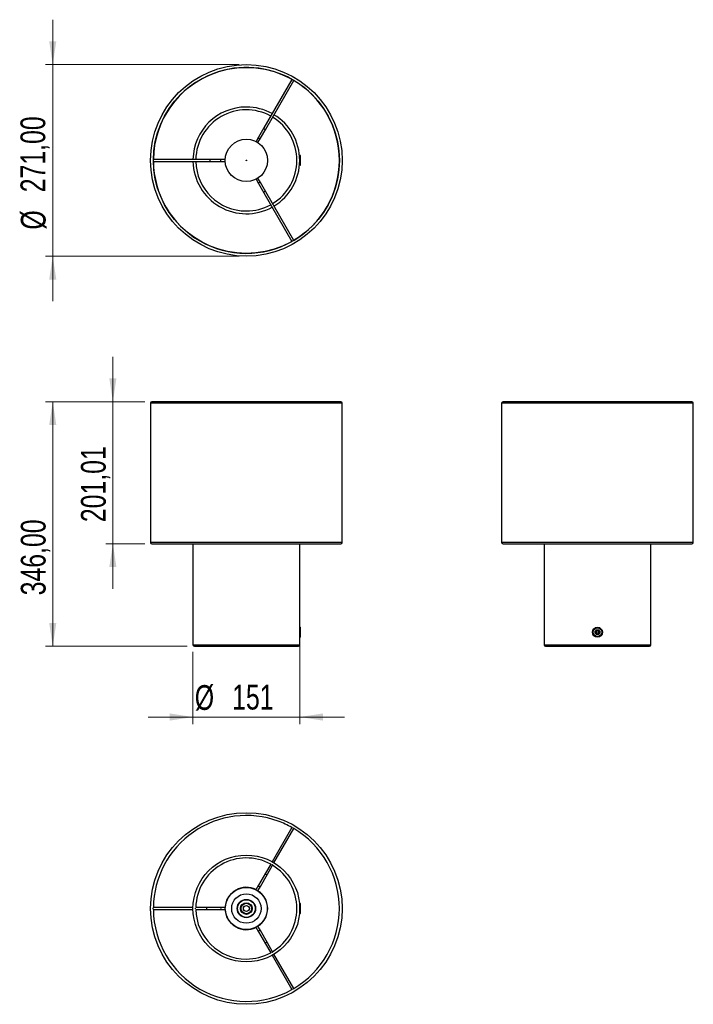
# Model space of a CAD drawing. Header units: millimetres. Extents: x 75 to 170, y 143 to 282.
import ezdxf

# ---------------------------------------------------------------- set-up
doc = ezdxf.new("R2010")
doc.units = ezdxf.units.MM
doc.styles.add('SLDTEXTSTYLE0', font='TXT', dxfattribs={"width": 0.75})
doc.dimstyles.new('SLDDIMSTYLE0', dxfattribs={"dimtxt": 3.5, "dimasz": 3.302, "dimexe": 0, "dimexo": 0.0625, "dimgap": 0.875, "dimtad": 1, "dimlfac": 10, "dimrnd": 1e-09, "dimzin": 12, "dimdsep": 46, "dimtxsty": 'SLDTEXTSTYLE0', "dimsah": 1, "dimcen": 0.09, "dimadec": 0, "dimazin": 3, "dimtfac": 1, "dimtofl": 0, "dimtmove": 0, "dimatfit": 3, "dimfxl": 0, "dimfrac": 2, "dimtolj": 1, "dimtzin": 12, "dimarcsym": 0})
doc.dimstyles.new('SLDDIMSTYLE1', dxfattribs={"dimtxt": 3.5, "dimasz": 3.302, "dimexe": 0, "dimexo": 0.0625, "dimgap": 0.875, "dimtad": 1, "dimlfac": 10, "dimrnd": 1e-09, "dimzin": 12, "dimdsep": 46, "dimtxsty": 'SLDTEXTSTYLE0', "dimsah": 1, "dimcen": 0.09, "dimadec": 0, "dimazin": 3, "dimtfac": 1, "dimtmove": 0, "dimatfit": 0, "dimfxl": 0, "dimfrac": 2, "dimtolj": 1, "dimtzin": 12, "dimarcsym": 0})
doc.dimstyles.new('SLDDIMSTYLE2', dxfattribs={"dimtxt": 3.5, "dimasz": 3.302, "dimexe": 0, "dimexo": 0.0625, "dimgap": 0.875, "dimtad": 1, "dimdec": 0, "dimlfac": 10, "dimrnd": 1e-09, "dimzin": 12, "dimdsep": 46, "dimtxsty": 'SLDTEXTSTYLE0', "dimsah": 1, "dimcen": 0.09, "dimadec": 0, "dimazin": 3, "dimtfac": 1, "dimtdec": 0, "dimtmove": 0, "dimatfit": 0, "dimfxl": 0, "dimfrac": 2, "dimtolj": 1, "dimtzin": 12, "dimarcsym": 0})

# ---------------------------------------------------------------- blocks, each defined once
blk = doc.blocks.new('_D')
at = {"color": 7, "linetype": 'Continuous', "lineweight": 0}
for p, q in [((92.87, 228.31), (78.84, 228.31)), ((79.84, 193.71), (79.84, 228.31)), ((98.87, 193.71), (78.84, 193.71))]:
    blk.add_line(p, q, dxfattribs=at)
at = {"color": 7, "linetype": 'Continuous', "lineweight": 18}
for points in [[(79.84, 228.31), (79.34, 225.01), (80.35, 225.01)], [(79.84, 193.71), (80.35, 197.01), (79.34, 197.01)]]:
    blk.add_solid(points, dxfattribs=at)
at = {"color": 7, "linetype": 'Continuous', "lineweight": 18, "insert": (75.33, 200.92), "char_height": 3.5, "attachment_point": 1, "rotation": 90, "style": 'SLDTEXTSTYLE0'}
blk.add_mtext('346,00', dxfattribs=at)
blk = doc.blocks.new('_D_1')
at = {"color": 7, "linetype": 'Continuous', "lineweight": 0}
for p, q in [((88.35, 228.31), (88.35, 234.66)), ((92.87, 228.31), (87.35, 228.31)), ((88.35, 208.21), (88.35, 228.31)), ((92.87, 208.21), (87.35, 208.21)), ((88.35, 208.21), (88.35, 201.86))]:
    blk.add_line(p, q, dxfattribs=at)
at = {"color": 7, "linetype": 'Continuous', "lineweight": 18}
for points in [[(88.35, 228.31), (88.85, 231.61), (87.84, 231.61)], [(88.35, 208.21), (87.84, 204.91), (88.85, 204.91)]]:
    blk.add_solid(points, dxfattribs=at)
at = {"color": 7, "linetype": 'Continuous', "lineweight": 18, "insert": (83.83, 211.27), "char_height": 3.5, "attachment_point": 1, "rotation": 90, "style": 'SLDTEXTSTYLE0'}
blk.add_mtext('201,01', dxfattribs=at)
blk = doc.blocks.new('_D_2')
at = {"color": 7, "linetype": 'Continuous', "lineweight": 0}
for p, q in [((114.77, 195.11), (114.77, 182.71)), ((99.67, 192.91), (99.67, 182.71)), ((99.67, 183.71), (93.32, 183.71)), ((99.67, 183.71), (114.77, 183.71)), ((114.77, 183.71), (121.12, 183.71))]:
    blk.add_line(p, q, dxfattribs=at)
at = {"color": 7, "linetype": 'Continuous', "lineweight": 18}
for points in [[(99.67, 183.71), (96.37, 184.22), (96.37, 183.2)], [(114.77, 183.71), (118.07, 183.2), (118.07, 184.22)]]:
    blk.add_solid(points, dxfattribs=at)
at = {"color": 7, "linetype": 'Continuous', "lineweight": 18, "char_height": 3.5, "attachment_point": 1, "style": 'SLDTEXTSTYLE0'}
for s, insert in [('%%c', (99.93, 188.22)), ('151', (105.21, 188.27))]:
    blk.add_mtext(s, dxfattribs=dict(at, insert=insert))
blk = doc.blocks.new('_D_3')
at = {"color": 7, "linetype": 'Continuous', "lineweight": 0}
for p, q in [((79.84, 275.98), (79.84, 282.33)), ((106.22, 275.98), (78.84, 275.98)), ((79.84, 275.98), (79.84, 248.88)), ((106.22, 248.88), (78.84, 248.88)), ((79.84, 248.88), (79.84, 242.53))]:
    blk.add_line(p, q, dxfattribs=at)
at = {"color": 7, "linetype": 'Continuous', "lineweight": 18}
for points in [[(79.84, 275.98), (80.35, 279.29), (79.34, 279.29)], [(79.84, 248.88), (79.34, 245.58), (80.35, 245.58)]]:
    blk.add_solid(points, dxfattribs=at)
at = {"color": 7, "linetype": 'Continuous', "lineweight": 18, "char_height": 3.5, "attachment_point": 1, "rotation": 90, "style": 'SLDTEXTSTYLE0'}
for s, insert in [('271,00', (75.28, 257.93)), ('%%c', (75.33, 252.65))]:
    blk.add_mtext(s, dxfattribs=dict(at, insert=insert))

msp = doc.modelspace()

# ---------------------------------------------------------------- linework, layer by layer
at = {"color": 7, "linetype": 'Continuous', "lineweight": 25}
for p, q in [((113.6658, 273.8964), (109.6952, 267.0191)), ((109.955, 266.8691), (113.9256, 273.7464)), ((109.6952, 267.0191), (108.9416, 265.7138)), ((109.2014, 265.5638), (109.955, 266.8691)), ((108.9416, 265.7138), (108.5905, 265.1058)), ((108.8503, 264.9558), (109.2014, 265.5638)), ((102.015, 262.585), (94.0739, 262.585)), ((94.0739, 262.285), (102.015, 262.285)), ((103.5223, 262.585), (102.015, 262.585)), ((102.015, 262.285), (103.5223, 262.285)), ((104.2244, 262.585), (103.5223, 262.585)), ((103.5223, 262.285), (104.2244, 262.285)), ((114.7717, 262.835), (114.7611, 262.835)), ((114.7611, 262.035), (114.7717, 262.035)), ((114.7717, 262.815), (114.7622, 262.815)), ((114.7622, 262.055), (114.7717, 262.055)), ((114.7717, 261.735), (114.7717, 263.135)), ((114.8974, 261.843), (114.8974, 263.027)), ((108.5905, 259.7642), (108.9416, 259.1562)), ((109.2014, 259.3062), (108.8503, 259.9142)), ((108.9416, 259.1562), (109.6952, 257.8509)), ((109.955, 258.0009), (109.2014, 259.3062)), ((109.6952, 257.8509), (113.6658, 250.9736)), ((113.9256, 251.1236), (109.955, 258.0009)), ((93.6717, 228.1091), (93.6717, 208.4091)), ((94.4953, 228.1091), (93.6717, 228.1091)), ((120.5717, 228.3091), (93.8717, 228.3091)), ((120.7717, 228.1091), (94.4953, 228.1091)), ((120.7717, 208.4091), (120.7717, 228.1091)), ((143.3244, 228.1091), (143.3244, 208.4091)), ((170.4244, 228.1091), (143.3244, 228.1091)), ((170.2244, 228.3091), (143.5244, 228.3091)), ((170.4244, 208.4091), (170.4244, 228.1091)), ((94.4953, 208.4091), (93.6717, 208.4091)), ((93.8724, 208.2084), (120.5711, 208.2084)), ((120.7717, 208.4091), (94.4953, 208.4091)), ((99.6717, 208.2084), (99.6717, 193.9091)), ((114.7717, 196.4091), (114.7717, 208.2084)), ((170.4244, 208.4091), (143.3244, 208.4091)), ((143.525, 208.2084), (170.2237, 208.2084)), ((149.3244, 208.2084), (149.3244, 193.9091)), ((164.4244, 193.9091), (164.4244, 208.2084)), ((114.7717, 195.3746), (114.7717, 196.4091)), ((114.7717, 195.0091), (114.7717, 195.3746)), ((114.7717, 193.9091), (114.7717, 195.0091)), ((114.8974, 195.4262), (114.8974, 196.3011)), ((114.8974, 195.117), (114.8974, 195.4262)), ((156.7244, 195.9689), (156.7244, 195.4493)), ((157.0244, 195.4493), (157.0244, 195.9689)), ((99.6717, 193.9091), (114.7717, 193.9091)), ((99.8717, 193.7091), (114.5717, 193.7091)), ((149.3244, 193.9091), (164.4244, 193.9091)), ((149.5244, 193.7091), (164.2244, 193.7091)), ((113.6658, 168.089), (110.8661, 163.2399)), ((111.1259, 163.0899), (113.9256, 167.939)), ((109.9418, 161.639), (108.9418, 159.907)), ((110.6661, 162.8934), (109.9418, 161.639)), ((110.2017, 161.489), (110.9259, 162.7434)), ((110.7611, 162.898), (110.8824, 162.828)), ((109.2017, 159.757), (110.2017, 161.489)), ((108.9418, 159.907), (108.5775, 159.2758)), ((108.8373, 159.1258), (109.2017, 159.757)), ((99.6732, 156.7777), (94.0739, 156.7777)), ((94.0739, 156.4777), (99.6732, 156.4777)), ((100.0217, 156.5577), (100.0217, 156.6976)), ((101.5217, 156.7777), (100.0733, 156.7777)), ((100.0733, 156.4777), (101.5217, 156.4777)), ((103.5217, 156.7777), (101.5217, 156.7777)), ((101.5217, 156.4777), (103.5217, 156.4777)), ((104.2505, 156.7777), (103.5217, 156.7777)), ((103.5217, 156.4777), (104.2505, 156.4777)), ((114.7717, 157.0277), (114.7611, 157.0277)), ((114.7611, 156.2277), (114.7717, 156.2277)), ((114.7717, 157.0077), (114.7622, 157.0077)), ((114.7622, 156.2477), (114.7717, 156.2477)), ((114.7717, 157.2426), (114.7717, 157.3277)), ((114.7717, 155.9277), (114.7717, 157.2426)), ((114.8974, 157.1477), (114.8974, 157.2197)), ((114.8974, 156.0356), (114.8974, 157.1477)), ((108.5775, 153.9795), (108.9418, 153.3484)), ((109.2017, 153.4984), (108.8373, 154.1295)), ((108.9418, 153.3484), (109.9418, 151.6163)), ((110.2017, 151.7663), (109.2017, 153.4984)), ((109.9418, 151.6163), (110.6661, 150.3619)), ((110.9259, 150.5119), (110.2017, 151.7663)), ((110.8824, 150.4273), (110.7611, 150.3573)), ((110.8661, 150.0155), (113.6658, 145.1663)), ((113.9256, 145.3163), (111.1259, 150.1655))]:
    msp.add_line(p, q, dxfattribs=at)
for centre, radius in [((107.2217, 262.435), 13.55), ((107.2217, 262.435), 13.15), ((107.2217, 262.435), 3.0011), ((107.2217, 262.435), 0.0504), ((156.8744, 195.7091), 0.7012), ((156.8744, 195.7091), 0.592), ((156.8744, 195.7091), 0.35), ((156.8744, 195.7091), 0.3), ((107.2217, 156.6277), 13.55), ((107.2217, 156.6277), 7.55), ((107.2217, 156.6277), 2.975), ((107.2217, 156.6277), 2.075), ((107.2217, 156.6277), 1.2966), ((107.2217, 156.6277), 1.2911), ((107.2217, 156.6277), 1.255), ((107.2217, 156.6277), 1.2494), ((107.2217, 156.6277), 0.8249), ((107.2217, 156.6277), 0.7952), ((107.2217, 156.6277), 0.7502), ((107.2217, 156.6277), 0.7361), ((107.2217, 156.6277), 0.4269), ((107.2217, 156.6277), 0.4208)]:
    msp.add_circle(centre, radius, dxfattribs=at)
for centre, radius, start, end in [((107.2217, 262.435), 13.1487, 110.079002, 179.346356), ((107.2217, 262.435), 13.1487, 60.653644, 110.079002), ((107.2217, 262.435), 13.1487, 300.653644, 59.346356), ((107.2217, 262.435), 7.55, 90, 178.861598), ((107.2217, 262.435), 7.15, 61.202098, 178.797902), ((107.2217, 262.435), 7.55, 61.138402, 90), ((107.2217, 262.435), 7.55, 301.138402, 58.861598), ((107.2217, 262.435), 7.15, 301.202098, 58.797902), ((107.2217, 262.435), 13.1487, 180.653644, 299.346356), ((107.2217, 262.435), 7.55, 181.138402, 298.861598), ((107.2217, 262.435), 7.15, 181.202098, 270), ((114.7882, 263.027), 0.1092, 0, 98.66666), ((114.7882, 261.843), 0.1092, 261.33334, 0), ((107.2217, 262.435), 7.15, 270, 298.797902), ((93.8717, 228.1091), 0.2, 90, 180), ((120.5717, 228.1091), 0.2, 0, 90), ((143.5244, 228.1091), 0.2, 90, 180), ((170.2244, 228.1091), 0.2, 0, 90), ((93.8724, 208.4091), 0.2007, 180, 270), ((120.5711, 208.4091), 0.2007, 270, 0), ((143.525, 208.4091), 0.2007, 180, 270), ((170.2237, 208.4091), 0.2007, 270, 0), ((114.7882, 196.3011), 0.1092, 0, 98.66666), ((114.7882, 195.117), 0.1092, 261.33334, 0), ((99.8717, 193.9091), 0.2, 180, 270), ((114.5717, 193.9091), 0.2, 270, 0), ((149.5244, 193.9091), 0.2, 180, 270), ((164.2244, 193.9091), 0.2, 270, 0), ((107.2217, 156.6277), 13.1487, 69.920998, 179.346356), ((107.2217, 156.6277), 13.1487, 60.653644, 69.920998), ((114.5713, 169.3575), 1.5128, 236.656258, 243.343742), ((107.2217, 156.6277), 13.1487, 300.653644, 59.346356), ((107.2217, 156.6277), 7.15, 61.202098, 178.797902), ((107.2217, 156.6277), 7.15, 301.202098, 58.797902), ((107.2217, 156.6277), 3.0011, 62.864918, 177.135082), ((107.2217, 156.6277), 3.0011, 302.864918, 57.135082), ((92.5226, 156.6277), 1.5128, 356.656258, 3.343742), ((107.2217, 156.6277), 13.1487, 180.653644, 299.346356), ((107.2217, 156.6277), 7.15, 181.202098, 270), ((107.2217, 156.6277), 3.0011, 182.864918, 297.135082), ((114.7882, 157.2197), 0.1092, 0, 98.66666), ((114.7882, 156.0356), 0.1092, 261.33334, 0), ((107.2217, 156.6277), 7.15, 270, 298.797902), ((114.5713, 143.8979), 1.5128, 116.656258, 123.343742)]:
    msp.add_arc(centre, radius, start, end, dxfattribs=at)
for centre, major_axis, ratio, start_param, end_param in [((109.8251, 266.9441), (0.1299, -0.075), 0.72230008, 3.14159265, 4.71238898), ((109.8251, 266.9441), (0.1299, -0.075), 0.72230008, 4.71238898, 6.28318531), ((109.0715, 265.6388), (0.1299, -0.075), 0.74256428, 3.14159265, 6.28318531), ((102.015, 262.435), (0, 0.15), 0.72230008, 4.71238898, 6.28318531), ((102.015, 262.435), (0, 0.15), 0.72230008, 3.14159265, 4.71238898), ((103.5223, 262.435), (0, 0.15), 0.74256428, 3.14159265, 6.28318531), ((109.0715, 259.2312), (0.1299, 0.075), 0.74256428, 0, 3.14159265), ((109.8251, 257.9259), (0.1299, 0.075), 0.72230008, 1.57079633, 3.14159265), ((109.8251, 257.9259), (0.1299, 0.075), 0.72230008, 0, 1.57079633), ((110.0717, 161.564), (0.1299, -0.075), 0.81432493, 3.14159265, 4.71238898), ((110.0717, 161.564), (0.1299, -0.075), 0.81432493, 4.71238898, 6.28318531), ((109.0717, 159.832), (0.1299, -0.075), 0.81432493, 3.14159265, 6.28318531), ((101.5217, 156.6277), (0, 0.15), 0.81432493, 4.71238898, 6.28318531), ((101.5217, 156.6277), (0, 0.15), 0.81432493, 3.14159265, 4.71238898), ((103.5217, 156.6277), (0, 0.15), 0.81432493, 3.14159265, 6.28318531), ((109.0717, 153.4234), (0.1299, 0.075), 0.81432493, 0, 3.14159265), ((110.0717, 151.6913), (0.1299, 0.075), 0.81432493, 1.57079633, 3.14159265), ((110.0717, 151.6913), (0.1299, 0.075), 0.81432493, 0, 1.57079633)]:
    msp.add_ellipse(centre, major_axis=major_axis, ratio=ratio, start_param=start_param, end_param=end_param, dxfattribs=at)
msp.add_open_spline([(114.7717, 196.1091), (114.7715, 196.1047), (114.771, 196.0958), (114.7677, 196.027), (114.764, 195.9256), (114.7613, 195.7988), (114.7609, 195.6622), (114.7629, 195.5311), (114.7665, 195.4191), (114.7699, 195.343), (114.7719, 195.3068), (114.7716, 195.3126), (114.7715, 195.314)], degree=3, knots=[0, 0, 0, 0, 0.10726795, 0.21453227, 0.32189097, 0.42931169, 0.53662965, 0.64384045, 0.75110692, 0.85850495, 0.96590525, 1, 1, 1, 1], dxfattribs=at)

# ---------------------------------------------------------------- dimensions: what is measured, and where the dimension line sits
at = {"color": 7, "linetype": 'Continuous', "lineweight": 18}
dim = msp.add_linear_dim(base=(79.8434, 248.885), p1=(107.2217, 275.985), p2=(107.2217, 248.885), angle=90, text='%%c<>', dimstyle='SLDDIMSTYLE1', dxfattribs=at)
dim.commit()
dim.dimension.update_dxf_attribs({"geometry": '_D_3', "text_midpoint": (79.8434, 262.4058), "dimtype": 160})
for base, p1, dimstyle, picture, middle in [((88.345, 228.3091), (93.8724, 208.2084), 'SLDDIMSTYLE1', '_D_1', (88.345, 218.3769)), ((79.8434, 228.3091), (99.8717, 193.7091), 'SLDDIMSTYLE0', '_D', (79.8434, 208.0296))]:
    dim = msp.add_linear_dim(base=base, p1=p1, p2=(93.8717, 228.3091), angle=90, dimstyle=dimstyle, dxfattribs=at)
    dim.commit()
    dim.dimension.update_dxf_attribs({"geometry": picture, "text_midpoint": middle, "dimtype": 160})
dim = msp.add_linear_dim(base=(114.7717, 183.7091), p1=(99.6717, 193.9091), p2=(114.7717, 196.1091), text='%%c<>', dimstyle='SLDDIMSTYLE2', dxfattribs=at)
dim.commit()
dim.dimension.update_dxf_attribs({"geometry": '_D_2', "text_midpoint": (106.4453, 183.7091), "dimtype": 160})

doc.saveas('drawing.dxf')
